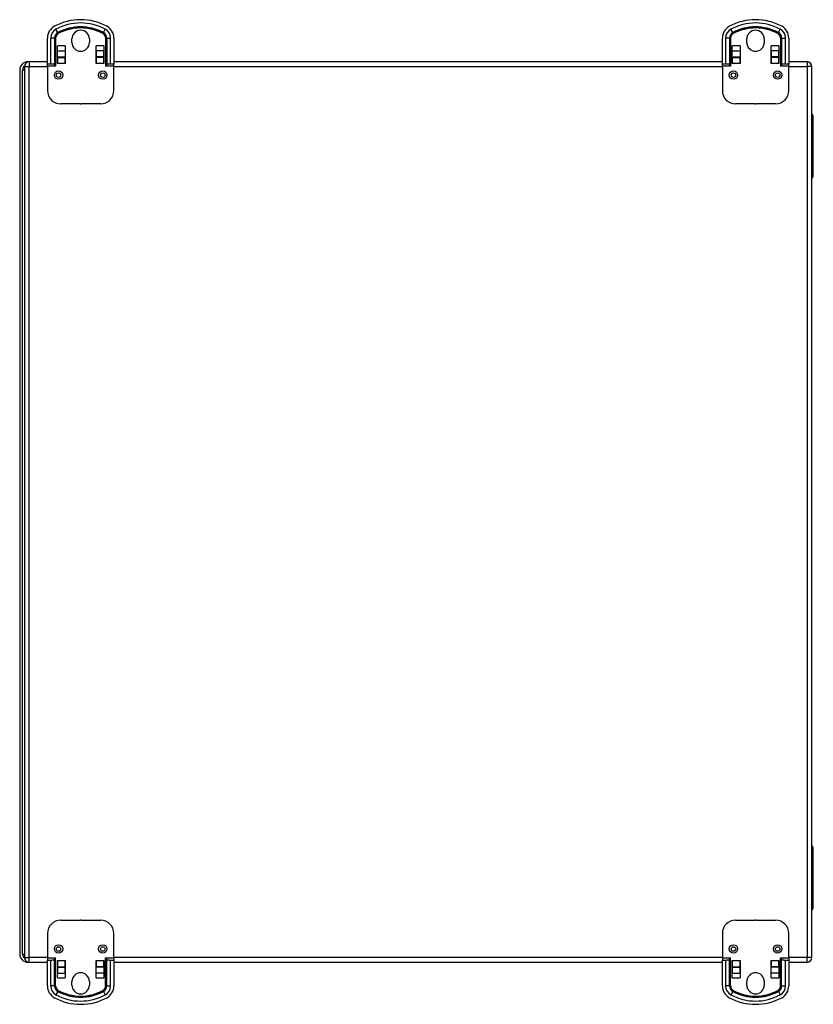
# Model space of a CAD drawing. Header units: inches. Extents: x 7 to 112, y 8 to 68.
# Tile 2 of 11: x 7 to 21, y 30 to 47. Entities that reach past the tile are written whole.
import ezdxf

# ---------------------------------------------------------------- set-up
doc = ezdxf.new("R2010")
doc.units = ezdxf.units.IN
doc.header["$MEASUREMENT"] = 0
doc.layers.add('Visible Edges(ANSI)', color=7, linetype='Continuous', lineweight=25)
doc.layers.add('Visible Tangent Edges(ANSI)', color=7, linetype='Continuous', lineweight=25)

msp = doc.modelspace()

# ---------------------------------------------------------------- linework, layer by layer
at = {"layer": 'Visible Edges(ANSI)'}
for p, q in [((7.64, 46.347), (7.64, 46.809)), ((8.074, 46.73), (8.074, 46.792)), ((8.386, 46.792), (8.386, 46.73)), ((8.821, 46.809), (8.821, 46.347)), ((19.64, 46.347), (19.64, 46.809)), ((20.074, 46.73), (20.074, 46.792)), ((20.386, 46.792), (20.386, 46.73)), ((20.821, 46.809), (20.821, 46.347)), ((7.816, 46.667), (7.816, 46.667)), ((7.816, 46.579), (7.816, 46.667)), ((7.816, 46.355), (7.816, 46.667)), ((7.816, 46.661), (7.816, 46.661)), ((7.816, 46.473), (7.816, 46.579)), ((7.954, 46.667), (7.955, 46.667)), ((7.954, 46.667), (7.954, 46.579)), ((7.955, 46.661), (7.954, 46.661)), ((7.954, 46.579), (7.954, 46.473)), ((7.955, 46.667), (7.955, 46.355)), ((8.506, 46.355), (8.506, 46.667)), ((8.506, 46.579), (8.506, 46.667)), ((8.506, 46.667), (8.506, 46.667)), ((8.506, 46.661), (8.506, 46.661)), ((8.506, 46.579), (8.506, 46.473)), ((8.644, 46.667), (8.644, 46.355)), ((8.644, 46.667), (8.644, 46.667)), ((8.644, 46.667), (8.644, 46.579)), ((8.644, 46.661), (8.644, 46.661)), ((8.644, 46.473), (8.644, 46.579)), ((19.816, 46.667), (19.816, 46.667)), ((19.816, 46.579), (19.816, 46.667)), ((19.816, 46.355), (19.816, 46.667)), ((19.816, 46.661), (19.816, 46.661)), ((19.816, 46.473), (19.816, 46.579)), ((19.954, 46.667), (19.955, 46.667)), ((19.954, 46.667), (19.954, 46.579)), ((19.955, 46.661), (19.954, 46.661)), ((19.954, 46.579), (19.954, 46.473)), ((19.955, 46.667), (19.955, 46.355)), ((20.506, 46.355), (20.506, 46.667)), ((20.506, 46.579), (20.506, 46.667)), ((20.506, 46.667), (20.506, 46.667)), ((20.506, 46.661), (20.506, 46.661)), ((20.506, 46.579), (20.506, 46.473)), ((20.644, 46.667), (20.644, 46.355)), ((20.644, 46.667), (20.644, 46.667)), ((20.644, 46.667), (20.644, 46.579)), ((20.644, 46.661), (20.644, 46.661)), ((20.644, 46.473), (20.644, 46.579)), ((7.314, 46.386), (7.292, 46.386)), ((7.64, 46.386), (7.314, 46.386)), ((7.816, 46.465), (7.816, 46.473)), ((7.816, 46.465), (7.816, 46.355)), ((7.816, 46.465), (7.954, 46.465)), ((7.816, 46.386), (7.816, 46.386)), ((7.954, 46.473), (7.954, 46.465)), ((7.954, 46.355), (7.954, 46.465)), ((7.955, 46.386), (7.954, 46.386)), ((8.506, 46.473), (8.506, 46.465)), ((8.506, 46.465), (8.506, 46.355)), ((8.644, 46.465), (8.506, 46.465)), ((8.506, 46.386), (8.506, 46.386)), ((8.644, 46.465), (8.644, 46.473)), ((8.644, 46.355), (8.644, 46.465)), ((8.644, 46.386), (8.644, 46.386)), ((19.64, 46.386), (8.821, 46.386)), ((19.816, 46.465), (19.816, 46.473)), ((19.816, 46.465), (19.816, 46.355)), ((19.816, 46.465), (19.954, 46.465)), ((19.816, 46.386), (19.816, 46.386)), ((19.954, 46.473), (19.954, 46.465)), ((19.954, 46.355), (19.954, 46.465)), ((19.955, 46.386), (19.954, 46.386)), ((20.506, 46.473), (20.506, 46.465)), ((20.506, 46.465), (20.506, 46.355)), ((20.644, 46.465), (20.506, 46.465)), ((20.506, 46.386), (20.506, 46.386)), ((20.644, 46.465), (20.644, 46.473)), ((20.644, 46.355), (20.644, 46.465)), ((20.644, 46.386), (20.644, 46.386)), ((21.146, 46.386), (20.821, 46.386)), ((7.146, 46.24), (7.146, 30.532)), ((7.199, 30.532), (7.199, 46.24)), ((7.23, 46.302), (7.23, 30.47)), ((7.697, 46.347), (7.64, 46.347)), ((7.64, 46.308), (7.64, 46.347)), ((7.64, 46.308), (7.64, 45.874)), ((7.816, 46.355), (7.816, 46.355)), ((7.955, 46.355), (7.954, 46.355)), ((8.506, 46.355), (8.506, 46.355)), ((8.644, 46.355), (8.644, 46.355)), ((8.821, 46.347), (8.763, 46.347)), ((8.821, 46.308), (8.821, 46.347)), ((8.821, 45.874), (8.821, 46.308)), ((19.697, 46.347), (19.64, 46.347)), ((19.64, 46.308), (19.64, 46.347)), ((19.64, 46.308), (19.64, 45.874)), ((19.816, 46.355), (19.816, 46.355)), ((19.955, 46.355), (19.954, 46.355)), ((20.506, 46.355), (20.506, 46.355)), ((20.644, 46.355), (20.644, 46.355)), ((20.821, 46.347), (20.763, 46.347)), ((20.821, 46.308), (20.821, 46.347)), ((20.821, 45.874), (20.821, 46.308)), ((21.23, 30.47), (21.23, 46.302)), ((8.219, 45.638), (7.876, 45.638)), ((8.585, 45.638), (8.241, 45.638)), ((20.219, 45.638), (19.876, 45.638)), ((20.585, 45.638), (20.241, 45.638)), ((21.257, 44.363), (21.257, 45.41)), ((21.257, 31.363), (21.257, 32.41)), ((7.876, 31.134), (8.219, 31.134)), ((8.241, 31.134), (8.585, 31.134)), ((19.876, 31.134), (20.219, 31.134)), ((20.241, 31.134), (20.585, 31.134)), ((7.64, 30.898), (7.64, 30.464)), ((8.821, 30.464), (8.821, 30.898)), ((19.64, 30.898), (19.64, 30.464)), ((20.821, 30.464), (20.821, 30.898)), ((7.64, 30.464), (7.64, 30.425)), ((8.821, 30.464), (8.821, 30.425)), ((19.64, 30.464), (19.64, 30.425)), ((20.821, 30.464), (20.821, 30.425)), ((7.292, 30.386), (7.314, 30.386)), ((7.314, 30.386), (7.64, 30.386)), ((7.64, 30.425), (7.697, 30.425)), ((7.64, 29.964), (7.64, 30.425)), ((7.816, 30.106), (7.816, 30.417)), ((7.816, 30.417), (7.816, 30.417)), ((7.816, 30.417), (7.816, 30.307)), ((7.816, 30.386), (7.816, 30.386)), ((7.816, 30.307), (7.954, 30.307)), ((7.816, 30.307), (7.816, 30.3)), ((7.816, 30.3), (7.816, 30.194)), ((7.954, 30.307), (7.954, 30.417)), ((7.954, 30.417), (7.955, 30.417)), ((7.954, 30.386), (7.955, 30.386)), ((7.954, 30.3), (7.954, 30.307)), ((7.954, 30.194), (7.954, 30.3)), ((7.955, 30.417), (7.955, 30.106)), ((8.506, 30.417), (8.506, 30.417)), ((8.506, 30.417), (8.506, 30.307)), ((8.506, 30.106), (8.506, 30.417)), ((8.506, 30.386), (8.506, 30.386)), ((8.644, 30.307), (8.506, 30.307)), ((8.506, 30.3), (8.506, 30.307)), ((8.506, 30.194), (8.506, 30.3)), ((8.644, 30.417), (8.644, 30.417)), ((8.644, 30.307), (8.644, 30.417)), ((8.644, 30.417), (8.644, 30.106)), ((8.644, 30.386), (8.644, 30.386)), ((8.644, 30.307), (8.644, 30.3)), ((8.644, 30.3), (8.644, 30.194)), ((8.763, 30.425), (8.821, 30.425)), ((8.821, 30.425), (8.821, 29.964)), ((8.821, 30.386), (19.64, 30.386)), ((19.64, 30.425), (19.697, 30.425)), ((19.64, 29.964), (19.64, 30.425)), ((19.816, 30.106), (19.816, 30.417)), ((19.816, 30.417), (19.816, 30.417)), ((19.816, 30.417), (19.816, 30.307)), ((19.816, 30.386), (19.816, 30.386)), ((19.816, 30.307), (19.954, 30.307)), ((19.816, 30.307), (19.816, 30.3)), ((19.816, 30.3), (19.816, 30.194)), ((19.954, 30.307), (19.954, 30.417)), ((19.954, 30.417), (19.955, 30.417)), ((19.954, 30.386), (19.955, 30.386)), ((19.954, 30.3), (19.954, 30.307)), ((19.954, 30.194), (19.954, 30.3)), ((19.955, 30.417), (19.955, 30.106)), ((20.506, 30.417), (20.506, 30.417)), ((20.506, 30.417), (20.506, 30.307)), ((20.506, 30.106), (20.506, 30.417)), ((20.506, 30.386), (20.506, 30.386)), ((20.644, 30.307), (20.506, 30.307)), ((20.506, 30.3), (20.506, 30.307)), ((20.506, 30.194), (20.506, 30.3)), ((20.644, 30.417), (20.644, 30.417)), ((20.644, 30.307), (20.644, 30.417)), ((20.644, 30.417), (20.644, 30.106)), ((20.644, 30.386), (20.644, 30.386)), ((20.644, 30.307), (20.644, 30.3)), ((20.644, 30.3), (20.644, 30.194)), ((20.763, 30.425), (20.821, 30.425)), ((20.821, 30.425), (20.821, 29.964)), ((20.821, 30.386), (21.146, 30.386)), ((7.816, 30.106), (7.816, 30.194)), ((7.816, 30.111), (7.816, 30.111)), ((7.816, 30.106), (7.816, 30.106)), ((7.954, 30.194), (7.954, 30.106)), ((7.954, 30.111), (7.955, 30.111)), ((7.955, 30.106), (7.954, 30.106)), ((8.506, 30.106), (8.506, 30.194)), ((8.506, 30.111), (8.506, 30.111)), ((8.506, 30.106), (8.506, 30.106)), ((8.644, 30.194), (8.644, 30.106)), ((8.644, 30.111), (8.644, 30.111)), ((8.644, 30.106), (8.644, 30.106)), ((19.816, 30.106), (19.816, 30.194)), ((19.816, 30.111), (19.816, 30.111)), ((19.816, 30.106), (19.816, 30.106)), ((19.954, 30.194), (19.954, 30.106)), ((19.954, 30.111), (19.955, 30.111)), ((19.955, 30.106), (19.954, 30.106)), ((20.506, 30.106), (20.506, 30.194)), ((20.506, 30.111), (20.506, 30.111)), ((20.506, 30.106), (20.506, 30.106)), ((20.644, 30.194), (20.644, 30.106)), ((20.644, 30.111), (20.644, 30.111)), ((20.644, 30.106), (20.644, 30.106)), ((8.074, 29.98), (8.074, 30.042)), ((8.386, 30.042), (8.386, 29.98)), ((20.074, 29.98), (20.074, 30.042)), ((20.386, 30.042), (20.386, 29.98))]:
    msp.add_line(p, q, dxfattribs=at)
at = {"layer": 'Visible Edges(ANSI)', "flags": 128}
for points in [[(7.767, 46.335), (7.765, 46.337), (7.763, 46.338), (7.761, 46.34), (7.758, 46.341), (7.756, 46.342), (7.753, 46.343), (7.75, 46.344), (7.748, 46.345), (7.745, 46.345), (7.742, 46.346), (7.739, 46.346), (7.736, 46.347), (7.733, 46.347), (7.73, 46.347), (7.727, 46.347), (7.724, 46.347), (7.72, 46.347), (7.717, 46.347), (7.714, 46.347), (7.71, 46.347), (7.707, 46.347), (7.704, 46.347), (7.7, 46.347), (7.697, 46.347)], [(7.785, 46.308), (7.785, 46.309), (7.784, 46.31), (7.783, 46.311), (7.783, 46.312), (7.782, 46.313), (7.782, 46.314), (7.781, 46.314), (7.78, 46.315), (7.78, 46.316), (7.779, 46.317), (7.778, 46.318), (7.778, 46.319), (7.777, 46.32), (7.777, 46.321), (7.776, 46.321), (7.775, 46.322), (7.775, 46.323), (7.774, 46.324), (7.774, 46.325), (7.773, 46.326), (7.773, 46.326), (7.772, 46.327), (7.772, 46.328), (7.771, 46.329)], [(8.689, 46.329), (8.689, 46.328), (8.688, 46.327), (8.687, 46.326), (8.687, 46.326), (8.686, 46.325), (8.686, 46.324), (8.685, 46.323), (8.685, 46.322), (8.684, 46.321), (8.684, 46.321), (8.683, 46.32), (8.682, 46.319), (8.682, 46.318), (8.681, 46.317), (8.681, 46.316), (8.68, 46.315), (8.679, 46.314), (8.679, 46.314), (8.678, 46.313), (8.677, 46.312), (8.677, 46.311), (8.676, 46.31), (8.676, 46.309), (8.675, 46.308)], [(8.763, 46.347), (8.76, 46.347), (8.757, 46.347), (8.753, 46.347), (8.75, 46.347), (8.747, 46.347), (8.743, 46.347), (8.74, 46.347), (8.737, 46.347), (8.733, 46.347), (8.73, 46.347), (8.727, 46.347), (8.724, 46.347), (8.721, 46.346), (8.718, 46.346), (8.715, 46.345), (8.713, 46.345), (8.71, 46.344), (8.707, 46.343), (8.704, 46.342), (8.702, 46.341), (8.699, 46.34), (8.697, 46.338), (8.695, 46.337), (8.693, 46.335)], [(19.767, 46.335), (19.765, 46.337), (19.763, 46.338), (19.761, 46.34), (19.758, 46.341), (19.756, 46.342), (19.753, 46.343), (19.75, 46.344), (19.748, 46.345), (19.745, 46.345), (19.742, 46.346), (19.739, 46.346), (19.736, 46.347), (19.733, 46.347), (19.73, 46.347), (19.727, 46.347), (19.724, 46.347), (19.72, 46.347), (19.717, 46.347), (19.714, 46.347), (19.71, 46.347), (19.707, 46.347), (19.704, 46.347), (19.7, 46.347), (19.697, 46.347)], [(19.785, 46.308), (19.785, 46.309), (19.784, 46.31), (19.783, 46.311), (19.783, 46.312), (19.782, 46.313), (19.782, 46.314), (19.781, 46.314), (19.78, 46.315), (19.78, 46.316), (19.779, 46.317), (19.778, 46.318), (19.778, 46.319), (19.777, 46.32), (19.777, 46.321), (19.776, 46.321), (19.775, 46.322), (19.775, 46.323), (19.774, 46.324), (19.774, 46.325), (19.773, 46.326), (19.773, 46.326), (19.772, 46.327), (19.772, 46.328), (19.771, 46.329)], [(20.689, 46.329), (20.689, 46.328), (20.688, 46.327), (20.687, 46.326), (20.687, 46.326), (20.686, 46.325), (20.686, 46.324), (20.685, 46.323), (20.685, 46.322), (20.684, 46.321), (20.684, 46.321), (20.683, 46.32), (20.682, 46.319), (20.682, 46.318), (20.681, 46.317), (20.681, 46.316), (20.68, 46.315), (20.679, 46.314), (20.679, 46.314), (20.678, 46.313), (20.677, 46.312), (20.677, 46.311), (20.676, 46.31), (20.676, 46.309), (20.675, 46.308)], [(20.763, 46.347), (20.76, 46.347), (20.757, 46.347), (20.753, 46.347), (20.75, 46.347), (20.747, 46.347), (20.743, 46.347), (20.74, 46.347), (20.737, 46.347), (20.733, 46.347), (20.73, 46.347), (20.727, 46.347), (20.724, 46.347), (20.721, 46.346), (20.718, 46.346), (20.715, 46.345), (20.713, 46.345), (20.71, 46.344), (20.707, 46.343), (20.704, 46.342), (20.702, 46.341), (20.699, 46.34), (20.697, 46.338), (20.695, 46.337), (20.693, 46.335)], [(7.771, 30.444), (7.772, 30.445), (7.772, 30.446), (7.773, 30.446), (7.773, 30.447), (7.774, 30.448), (7.774, 30.449), (7.775, 30.45), (7.775, 30.451), (7.776, 30.451), (7.777, 30.452), (7.777, 30.453), (7.778, 30.454), (7.778, 30.455), (7.779, 30.456), (7.78, 30.457), (7.78, 30.458), (7.781, 30.458), (7.782, 30.459), (7.782, 30.46), (7.783, 30.461), (7.783, 30.462), (7.784, 30.463), (7.785, 30.464), (7.785, 30.464)], [(8.675, 30.464), (8.676, 30.464), (8.676, 30.463), (8.677, 30.462), (8.677, 30.461), (8.678, 30.46), (8.679, 30.459), (8.679, 30.458), (8.68, 30.458), (8.681, 30.457), (8.681, 30.456), (8.682, 30.455), (8.682, 30.454), (8.683, 30.453), (8.684, 30.452), (8.684, 30.451), (8.685, 30.451), (8.685, 30.45), (8.686, 30.449), (8.686, 30.448), (8.687, 30.447), (8.687, 30.446), (8.688, 30.446), (8.689, 30.445), (8.689, 30.444)], [(19.771, 30.444), (19.772, 30.445), (19.772, 30.446), (19.773, 30.446), (19.773, 30.447), (19.774, 30.448), (19.774, 30.449), (19.775, 30.45), (19.775, 30.451), (19.776, 30.451), (19.777, 30.452), (19.777, 30.453), (19.778, 30.454), (19.778, 30.455), (19.779, 30.456), (19.78, 30.457), (19.78, 30.458), (19.781, 30.458), (19.782, 30.459), (19.782, 30.46), (19.783, 30.461), (19.783, 30.462), (19.784, 30.463), (19.785, 30.464), (19.785, 30.464)], [(20.675, 30.464), (20.676, 30.464), (20.676, 30.463), (20.677, 30.462), (20.677, 30.461), (20.678, 30.46), (20.679, 30.459), (20.679, 30.458), (20.68, 30.458), (20.681, 30.457), (20.681, 30.456), (20.682, 30.455), (20.682, 30.454), (20.683, 30.453), (20.684, 30.452), (20.684, 30.451), (20.685, 30.451), (20.685, 30.45), (20.686, 30.449), (20.686, 30.448), (20.687, 30.447), (20.687, 30.446), (20.688, 30.446), (20.689, 30.445), (20.689, 30.444)], [(7.697, 30.425), (7.7, 30.425), (7.704, 30.425), (7.707, 30.425), (7.71, 30.425), (7.714, 30.425), (7.717, 30.425), (7.72, 30.425), (7.724, 30.426), (7.727, 30.426), (7.73, 30.426), (7.733, 30.426), (7.736, 30.426), (7.739, 30.427), (7.742, 30.427), (7.745, 30.427), (7.748, 30.428), (7.75, 30.429), (7.753, 30.43), (7.756, 30.431), (7.758, 30.432), (7.761, 30.433), (7.763, 30.435), (7.765, 30.436), (7.767, 30.438)], [(8.693, 30.438), (8.695, 30.436), (8.697, 30.435), (8.699, 30.433), (8.702, 30.432), (8.704, 30.431), (8.707, 30.43), (8.71, 30.429), (8.713, 30.428), (8.715, 30.427), (8.718, 30.427), (8.721, 30.427), (8.724, 30.426), (8.727, 30.426), (8.73, 30.426), (8.733, 30.426), (8.737, 30.426), (8.74, 30.425), (8.743, 30.425), (8.747, 30.425), (8.75, 30.425), (8.753, 30.425), (8.757, 30.425), (8.76, 30.425), (8.763, 30.425)], [(19.697, 30.425), (19.7, 30.425), (19.704, 30.425), (19.707, 30.425), (19.71, 30.425), (19.714, 30.425), (19.717, 30.425), (19.72, 30.425), (19.724, 30.426), (19.727, 30.426), (19.73, 30.426), (19.733, 30.426), (19.736, 30.426), (19.739, 30.427), (19.742, 30.427), (19.745, 30.427), (19.748, 30.428), (19.75, 30.429), (19.753, 30.43), (19.756, 30.431), (19.758, 30.432), (19.761, 30.433), (19.763, 30.435), (19.765, 30.436), (19.767, 30.438)], [(20.693, 30.438), (20.695, 30.436), (20.697, 30.435), (20.699, 30.433), (20.702, 30.432), (20.704, 30.431), (20.707, 30.43), (20.71, 30.429), (20.713, 30.428), (20.715, 30.427), (20.718, 30.427), (20.721, 30.427), (20.724, 30.426), (20.727, 30.426), (20.73, 30.426), (20.733, 30.426), (20.737, 30.426), (20.74, 30.425), (20.743, 30.425), (20.747, 30.425), (20.75, 30.425), (20.753, 30.425), (20.757, 30.425), (20.76, 30.425), (20.763, 30.425)]]:
    msp.add_lwpolyline(points, dxfattribs=at)
at = {"layer": 'Visible Edges(ANSI)'}
for centre, radius, start, end in [((8.23, 46.15), 0.984, 61.7058, 118.2942), ((20.23, 46.15), 0.984, 61.7058, 118.2942), ((7.876, 46.809), 0.236, 118.2942, 180), ((8.23, 46.792), 0.156, 0, 180), ((8.585, 46.809), 0.236, 0, 61.7058), ((19.876, 46.809), 0.236, 118.2942, 180), ((20.23, 46.792), 0.156, 0, 180), ((20.585, 46.809), 0.236, 0, 61.7058), ((8.23, 46.73), 0.156, 180, 0), ((20.23, 46.73), 0.156, 180, 0), ((7.292, 46.24), 0.146, 90, 180), ((7.314, 46.302), 0.084, 90, 180), ((21.146, 46.302), 0.084, 0, 90), ((7.292, 46.24), 0.093, 131.5798, 180), ((7.738, 46.308), 0.039, 31.5522, 42.3383), ((8.722, 46.308), 0.039, 137.6617, 148.4478), ((19.738, 46.308), 0.039, 31.5522, 42.3383), ((20.722, 46.308), 0.039, 137.6617, 148.4478), ((7.876, 45.874), 0.236, 180, 270), ((8.585, 45.874), 0.236, 270, 0), ((19.876, 45.874), 0.236, 180, 270), ((20.585, 45.874), 0.236, 270, 0), ((8.23, 46.622), 0.984, 269.3517, 270.6483), ((20.23, 46.622), 0.984, 269.3517, 270.6483), ((21.198, 45.41), 0.0591, 0, 57.3562), ((21.198, 44.363), 0.0591, 302.6438, 0), ((21.198, 32.41), 0.0591, 0, 57.3562), ((21.198, 31.363), 0.0591, 302.6438, 0), ((7.876, 30.898), 0.236, 90, 180), ((8.23, 30.15), 0.984, 89.3517, 90.6483), ((8.585, 30.898), 0.236, 0, 90), ((19.876, 30.898), 0.236, 90, 180), ((20.23, 30.15), 0.984, 89.3517, 90.6483), ((20.585, 30.898), 0.236, 0, 90), ((7.292, 30.532), 0.146, 180, 270), ((7.292, 30.532), 0.093, 180, 228.4202), ((7.314, 30.47), 0.084, 180, 270), ((7.738, 30.464), 0.039, 317.6617, 328.4478), ((8.722, 30.464), 0.039, 211.5522, 222.3383), ((19.738, 30.464), 0.039, 317.6617, 328.4478), ((20.722, 30.464), 0.039, 211.5522, 222.3383), ((21.146, 30.47), 0.084, 270, 0), ((8.23, 30.042), 0.156, 0, 180), ((20.23, 30.042), 0.156, 0, 180), ((7.876, 29.964), 0.236, 180, 241.7058), ((8.23, 29.98), 0.156, 180, 0), ((8.585, 29.964), 0.236, 298.2942, 0), ((19.876, 29.964), 0.236, 180, 241.7058), ((20.23, 29.98), 0.156, 180, 0), ((20.585, 29.964), 0.236, 298.2942, 0), ((8.23, 30.622), 0.984, 241.7058, 298.2942), ((20.23, 30.622), 0.984, 241.7058, 298.2942)]:
    msp.add_arc(centre, radius, start, end, dxfattribs=at)
at = {"layer": 'Visible Tangent Edges(ANSI)'}
for p, q in [((7.824, 46.905), (7.791, 46.966)), ((7.824, 46.905), (7.826, 46.901)), ((7.826, 46.901), (7.833, 46.889)), ((8.634, 46.901), (8.628, 46.889)), ((8.636, 46.905), (8.634, 46.901)), ((8.636, 46.905), (8.669, 46.966)), ((19.824, 46.905), (19.791, 46.966)), ((19.824, 46.905), (19.826, 46.901)), ((19.826, 46.901), (19.833, 46.889)), ((20.634, 46.901), (20.628, 46.889)), ((20.636, 46.905), (20.634, 46.901)), ((20.636, 46.905), (20.669, 46.966)), ((7.767, 46.809), (7.697, 46.809)), ((7.697, 46.809), (7.697, 46.347)), ((7.767, 46.809), (7.771, 46.809)), ((7.767, 46.809), (7.767, 46.335)), ((7.771, 46.809), (7.785, 46.809)), ((7.771, 46.809), (7.771, 46.329)), ((7.785, 46.809), (7.785, 46.308)), ((8.675, 46.809), (8.675, 46.308)), ((8.689, 46.809), (8.675, 46.809)), ((8.689, 46.809), (8.689, 46.329)), ((8.693, 46.809), (8.689, 46.809)), ((8.693, 46.809), (8.693, 46.335)), ((8.693, 46.809), (8.763, 46.809)), ((8.763, 46.347), (8.763, 46.809)), ((19.767, 46.809), (19.697, 46.809)), ((19.697, 46.809), (19.697, 46.347)), ((19.767, 46.809), (19.771, 46.809)), ((19.767, 46.809), (19.767, 46.335)), ((19.771, 46.809), (19.785, 46.809)), ((19.771, 46.809), (19.771, 46.329)), ((19.785, 46.809), (19.785, 46.308)), ((20.675, 46.809), (20.675, 46.308)), ((20.689, 46.809), (20.675, 46.809)), ((20.689, 46.809), (20.689, 46.329)), ((20.693, 46.809), (20.689, 46.809)), ((20.693, 46.809), (20.693, 46.335)), ((20.693, 46.809), (20.763, 46.809)), ((20.763, 46.347), (20.763, 46.809)), ((7.954, 46.667), (7.816, 46.667)), ((7.816, 46.579), (7.954, 46.579)), ((8.644, 46.667), (8.506, 46.667)), ((8.644, 46.579), (8.506, 46.579)), ((19.954, 46.667), (19.816, 46.667)), ((19.816, 46.579), (19.954, 46.579)), ((20.644, 46.667), (20.506, 46.667)), ((20.644, 46.579), (20.506, 46.579)), ((7.314, 46.386), (7.314, 46.302)), ((7.816, 46.473), (7.954, 46.473)), ((8.644, 46.473), (8.506, 46.473)), ((19.816, 46.473), (19.954, 46.473)), ((20.644, 46.473), (20.506, 46.473)), ((21.146, 46.386), (21.146, 46.302)), ((7.23, 46.24), (7.199, 46.24)), ((7.23, 46.302), (7.314, 46.302)), ((7.314, 46.302), (7.64, 46.302)), ((7.314, 30.47), (7.314, 46.302)), ((7.785, 46.308), (7.64, 46.308)), ((7.954, 46.355), (7.816, 46.355)), ((8.644, 46.355), (8.506, 46.355)), ((8.821, 46.308), (8.675, 46.308)), ((8.821, 46.302), (19.64, 46.302)), ((19.785, 46.308), (19.64, 46.308)), ((19.954, 46.355), (19.816, 46.355)), ((20.644, 46.355), (20.506, 46.355)), ((20.821, 46.308), (20.675, 46.308)), ((20.821, 46.302), (21.146, 46.302)), ((21.23, 46.302), (21.146, 46.302)), ((21.146, 46.302), (21.146, 30.47)), ((21.23, 45.41), (21.247, 45.41)), ((21.257, 45.41), (21.247, 45.41)), ((21.247, 45.41), (21.247, 44.363)), ((21.247, 44.363), (21.23, 44.363)), ((21.247, 44.363), (21.257, 44.363)), ((21.23, 32.41), (21.247, 32.41)), ((21.257, 32.41), (21.247, 32.41)), ((21.247, 32.41), (21.247, 31.363)), ((21.247, 31.363), (21.23, 31.363)), ((21.247, 31.363), (21.257, 31.363)), ((7.199, 30.532), (7.23, 30.532)), ((7.23, 30.47), (7.314, 30.47)), ((7.314, 30.386), (7.314, 30.47)), ((7.64, 30.47), (7.314, 30.47)), ((7.64, 30.464), (7.785, 30.464)), ((7.771, 29.964), (7.771, 30.444)), ((7.785, 29.964), (7.785, 30.464)), ((8.675, 30.464), (8.821, 30.464)), ((8.675, 29.964), (8.675, 30.464)), ((8.689, 29.964), (8.689, 30.444)), ((19.64, 30.47), (8.821, 30.47)), ((19.64, 30.464), (19.785, 30.464)), ((19.771, 29.964), (19.771, 30.444)), ((19.785, 29.964), (19.785, 30.464)), ((20.675, 30.464), (20.821, 30.464)), ((20.675, 29.964), (20.675, 30.464)), ((20.689, 29.964), (20.689, 30.444)), ((21.146, 30.47), (20.821, 30.47)), ((21.23, 30.47), (21.146, 30.47)), ((21.146, 30.386), (21.146, 30.47)), ((7.697, 30.425), (7.697, 29.964)), ((7.767, 29.964), (7.767, 30.438)), ((7.816, 30.417), (7.954, 30.417)), ((7.816, 30.3), (7.954, 30.3)), ((8.506, 30.417), (8.644, 30.417)), ((8.644, 30.3), (8.506, 30.3)), ((8.693, 29.964), (8.693, 30.438)), ((8.763, 29.964), (8.763, 30.425)), ((19.697, 30.425), (19.697, 29.964)), ((19.767, 29.964), (19.767, 30.438)), ((19.816, 30.417), (19.954, 30.417)), ((19.816, 30.3), (19.954, 30.3)), ((20.506, 30.417), (20.644, 30.417)), ((20.644, 30.3), (20.506, 30.3)), ((20.693, 29.964), (20.693, 30.438)), ((20.763, 29.964), (20.763, 30.425)), ((7.816, 30.194), (7.954, 30.194)), ((7.816, 30.106), (7.954, 30.106)), ((8.644, 30.194), (8.506, 30.194)), ((8.506, 30.106), (8.644, 30.106)), ((19.816, 30.194), (19.954, 30.194)), ((19.816, 30.106), (19.954, 30.106)), ((20.644, 30.194), (20.506, 30.194)), ((20.506, 30.106), (20.644, 30.106)), ((7.767, 29.964), (7.697, 29.964)), ((7.767, 29.964), (7.771, 29.964)), ((7.771, 29.964), (7.785, 29.964)), ((8.689, 29.964), (8.675, 29.964)), ((8.693, 29.964), (8.689, 29.964)), ((8.693, 29.964), (8.763, 29.964)), ((19.767, 29.964), (19.697, 29.964)), ((19.767, 29.964), (19.771, 29.964)), ((19.771, 29.964), (19.785, 29.964)), ((20.689, 29.964), (20.675, 29.964)), ((20.693, 29.964), (20.689, 29.964)), ((20.693, 29.964), (20.763, 29.964)), ((7.824, 29.868), (7.791, 29.807)), ((7.824, 29.868), (7.826, 29.872)), ((7.826, 29.872), (7.833, 29.884)), ((8.634, 29.872), (8.628, 29.884)), ((8.636, 29.868), (8.634, 29.872)), ((8.636, 29.868), (8.669, 29.807)), ((19.824, 29.868), (19.791, 29.807)), ((19.824, 29.868), (19.826, 29.872)), ((19.826, 29.872), (19.833, 29.884)), ((20.634, 29.872), (20.628, 29.884)), ((20.636, 29.868), (20.634, 29.872)), ((20.636, 29.868), (20.669, 29.807))]:
    msp.add_line(p, q, dxfattribs=at)
for centre, radius in [((7.837, 46.15), 0.0744), ((7.837, 46.15), 0.0399), ((8.624, 46.15), 0.0744), ((8.624, 46.15), 0.0399), ((19.837, 46.15), 0.0744), ((19.837, 46.15), 0.0399), ((20.624, 46.15), 0.0744), ((20.624, 46.15), 0.0399), ((7.837, 30.622), 0.0744), ((7.837, 30.622), 0.0399), ((8.624, 30.622), 0.0744), ((8.624, 30.622), 0.0399), ((19.837, 30.622), 0.0744), ((19.837, 30.622), 0.0399), ((20.624, 30.622), 0.0744), ((20.624, 30.622), 0.0399)]:
    msp.add_circle(centre, radius, dxfattribs=at)
for centre, radius, start, end in [((8.23, 46.15), 0.926, 61.7058, 118.2942), ((20.23, 46.15), 0.926, 61.7058, 118.2942), ((7.876, 46.809), 0.178, 118.2942, 180), ((7.876, 46.809), 0.109, 118.2942, 180), ((7.876, 46.809), 0.104, 118.2942, 180), ((8.23, 46.15), 0.857, 61.7058, 118.2942), ((8.23, 46.15), 0.852, 61.7058, 118.2942), ((8.23, 46.15), 0.838, 61.7058, 118.2942), ((8.585, 46.809), 0.104, 0, 61.7058), ((8.585, 46.809), 0.109, 0, 61.7058), ((8.585, 46.809), 0.178, 0, 61.7058), ((19.876, 46.809), 0.178, 118.2942, 180), ((19.876, 46.809), 0.109, 118.2942, 180), ((19.876, 46.809), 0.104, 118.2942, 180), ((20.23, 46.15), 0.857, 61.7058, 118.2942), ((20.23, 46.15), 0.852, 61.7058, 118.2942), ((20.23, 46.15), 0.838, 61.7058, 118.2942), ((20.585, 46.809), 0.104, 0, 61.7058), ((20.585, 46.809), 0.109, 0, 61.7058), ((20.585, 46.809), 0.178, 0, 61.7058), ((7.876, 46.809), 0.0904, 118.2942, 180), ((8.585, 46.809), 0.0904, 0, 61.7058), ((19.876, 46.809), 0.0904, 118.2942, 180), ((20.585, 46.809), 0.0904, 0, 61.7058), ((7.876, 29.964), 0.178, 180, 241.7058), ((7.876, 29.964), 0.109, 180, 241.7058), ((7.876, 29.964), 0.104, 180, 241.7058), ((7.876, 29.964), 0.0904, 180, 241.7058), ((8.585, 29.964), 0.0904, 298.2942, 0), ((8.585, 29.964), 0.104, 298.2942, 0), ((8.585, 29.964), 0.109, 298.2942, 0), ((8.585, 29.964), 0.178, 298.2942, 0), ((19.876, 29.964), 0.178, 180, 241.7058), ((19.876, 29.964), 0.109, 180, 241.7058), ((19.876, 29.964), 0.104, 180, 241.7058), ((19.876, 29.964), 0.0904, 180, 241.7058), ((20.585, 29.964), 0.0904, 298.2942, 0), ((20.585, 29.964), 0.104, 298.2942, 0), ((20.585, 29.964), 0.109, 298.2942, 0), ((20.585, 29.964), 0.178, 298.2942, 0), ((8.23, 30.622), 0.926, 241.7058, 298.2942), ((8.23, 30.622), 0.857, 241.7058, 298.2942), ((8.23, 30.622), 0.852, 241.7058, 298.2942), ((8.23, 30.622), 0.838, 241.7058, 298.2942), ((20.23, 30.622), 0.926, 241.7058, 298.2942), ((20.23, 30.622), 0.857, 241.7058, 298.2942), ((20.23, 30.622), 0.852, 241.7058, 298.2942), ((20.23, 30.622), 0.838, 241.7058, 298.2942)]:
    msp.add_arc(centre, radius, start, end, dxfattribs=at)
for centre, start_param, end_param in [((21.191, 45.41), 4.712389, 5.500841), ((21.191, 44.363), 3.923937, 4.712389), ((21.191, 32.41), 4.712389, 5.500841), ((21.191, 31.363), 3.923937, 4.712389)]:
    msp.add_ellipse(centre, major_axis=(0, 0.0591), ratio=0.945519, start_param=start_param, end_param=end_param, dxfattribs=at)

doc.saveas('drawing.dxf')
